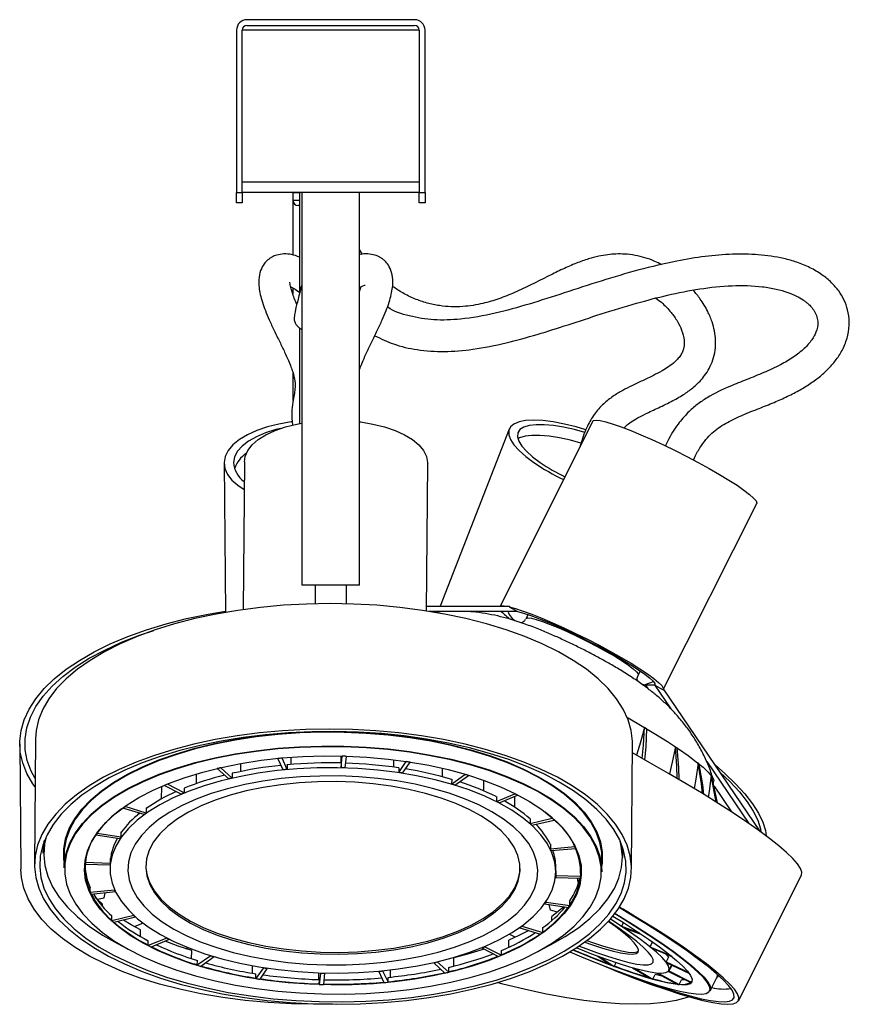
# Model space of a CAD drawing. Header units: millimetres. Extents: x 468 to 995, y 371 to 572.
# Tile 11 of 12: x 963 to 995, y 372 to 410. Entities that reach past the tile are written whole.
import ezdxf

# ---------------------------------------------------------------- set-up
doc = ezdxf.new("R2010")
doc.units = ezdxf.units.MM

msp = doc.modelspace()

# ---------------------------------------------------------------- linework, layer by layer
at = {"color": 7, "linetype": 'Continuous', "lineweight": 25}
for p, q in [((978.332, 410.017), (971.932, 410.017)), ((971.532, 409.617), (971.532, 403.417)), ((971.752, 403.417), (971.752, 409.617)), ((978.512, 409.617), (971.752, 409.617)), ((971.932, 409.797), (978.332, 409.797)), ((978.512, 409.617), (978.512, 403.417)), ((978.732, 403.417), (978.732, 409.617)), ((978.512, 403.817), (971.752, 403.817)), ((971.532, 403.417), (971.752, 403.417)), ((971.532, 403.017), (971.532, 403.417)), ((971.752, 403.417), (971.752, 403.017)), ((978.512, 403.417), (971.752, 403.417)), ((973.689, 403.417), (973.689, 403.397)), ((973.689, 403.397), (973.689, 403.117)), ((973.937, 403.417), (973.937, 399.549)), ((974.032, 403.417), (974.032, 388.417)), ((976.232, 388.417), (976.232, 403.417)), ((978.512, 403.417), (978.732, 403.417)), ((978.512, 403.017), (978.512, 403.417)), ((978.732, 403.417), (978.732, 403.017)), ((971.752, 403.017), (971.532, 403.017)), ((973.689, 403.117), (973.689, 401.029)), ((973.937, 402.917), (973.889, 402.917)), ((978.732, 403.017), (978.512, 403.017)), ((973.689, 401.044), (973.662, 401.038)), ((976.348, 401.054), (976.232, 401.243)), ((973.689, 399.768), (973.689, 399.514)), ((973.937, 398.244), (973.937, 394.593)), ((973.689, 396.518), (973.689, 395.465)), ((985.143, 394.676), (981.596, 387.617)), ((981.942, 394.373), (979.314, 387.617)), ((971.059, 393.074), (971.108, 387.378)), ((971.832, 393.131), (971.789, 387.485)), ((978.789, 387.432), (978.832, 393.078)), ((978.831, 393.104), (978.832, 393.078)), ((987.831, 384.434), (991.398, 391.533)), ((976.232, 388.417), (974.032, 388.417)), ((974.536, 388.417), (974.536, 387.706)), ((975.727, 387.705), (975.727, 388.417)), ((978.79, 387.617), (981.955, 387.617)), ((982.257, 387.417), (978.884, 387.417)), ((979.433, 387.417), (979.057, 387.378)), ((979.236, 387.417), (979.228, 387.396)), ((981.955, 387.617), (981.94, 387.587)), ((981.94, 387.587), (982.256, 387.417)), ((982.561, 387.104), (982.525, 387.05)), ((982.666, 387.296), (982.586, 387.137)), ((982.586, 387.137), (982.592, 387.145)), ((986.875, 384.982), (986.955, 385.141)), ((987.152, 384.594), (987.026, 384.627)), ((987.166, 384.622), (987.143, 384.606)), ((987.143, 384.606), (987.238, 384.467)), ((987.143, 384.606), (987.5, 384.606)), ((987.514, 384.616), (987.5, 384.606)), ((987.5, 384.606), (988.12, 383.693)), ((987.509, 384.594), (987.51, 384.597)), ((987.509, 384.594), (987.825, 384.424)), ((991.547, 378.995), (987.84, 384.453)), ((963.851, 382.543), (963.815, 377.751)), ((963.252, 382.357), (963.294, 377.565)), ((986.614, 377.578), (986.651, 382.37)), ((973.107, 381.792), (973.107, 381.802)), ((973.318, 381.365), (973.107, 381.792)), ((973.269, 381.808), (973.269, 381.817)), ((973.463, 381.378), (973.269, 381.808)), ((973.61, 381.845), (973.608, 381.57)), ((975.513, 381.894), (975.511, 381.627)), ((975.533, 381.447), (975.569, 381.884)), ((975.569, 381.884), (975.569, 381.893)), ((975.681, 381.443), (975.734, 381.879)), ((975.734, 381.879), (975.734, 381.888)), ((977.53, 381.752), (977.528, 381.469)), ((970.789, 381.41), (970.789, 381.42)), ((971.233, 381.02), (970.789, 381.41)), ((970.936, 381.444), (970.936, 381.454)), ((971.365, 381.051), (970.936, 381.444)), ((971.681, 381.605), (971.678, 381.297)), ((973.465, 381.563), (973.463, 381.378)), ((973.467, 381.558), (973.465, 381.563)), ((975.534, 381.631), (975.533, 381.447)), ((975.534, 381.626), (975.534, 381.631)), ((977.724, 381.441), (977.727, 381.446)), ((977.726, 381.262), (978.006, 381.678)), ((977.727, 381.446), (977.726, 381.262)), ((977.868, 381.24), (978.163, 381.654)), ((978.006, 381.678), (978.006, 381.688)), ((978.163, 381.654), (978.163, 381.664)), ((979.39, 381.427), (979.387, 381.102)), ((989.488, 381.679), (991.093, 379.316)), ((969.993, 381.208), (969.99, 380.836)), ((971.366, 381.236), (971.365, 381.051)), ((971.371, 381.231), (971.366, 381.236)), ((979.743, 381.002), (979.749, 381.007)), ((979.748, 380.822), (980.252, 381.189)), ((979.749, 381.007), (979.748, 380.822)), ((979.873, 380.784), (980.392, 381.147)), ((980.252, 381.189), (980.253, 381.2)), ((980.392, 381.147), (980.392, 381.158)), ((968.662, 380.727), (968.658, 380.248)), ((968.773, 380.762), (968.773, 380.775)), ((969.418, 380.438), (968.773, 380.762)), ((968.895, 380.813), (968.895, 380.825)), ((969.528, 380.483), (968.895, 380.813)), ((969.53, 380.668), (969.528, 380.483)), ((969.537, 380.664), (969.53, 380.668)), ((980.966, 380.968), (980.963, 380.566)), ((989.736, 380.789), (989.749, 380.934)), ((989.896, 380.103), (989.738, 380.881)), ((989.77, 380.738), (990.437, 379.756)), ((981.454, 380.338), (981.462, 380.342)), ((981.46, 380.157), (982.156, 380.451)), ((981.462, 380.342), (981.46, 380.157)), ((981.561, 380.106), (982.267, 380.394)), ((982.151, 380.346), (982.147, 379.941)), ((982.156, 380.451), (982.156, 380.464)), ((982.267, 380.394), (982.267, 380.407)), ((967.196, 379.894), (967.196, 379.911)), ((967.999, 379.657), (967.196, 379.894)), ((967.285, 379.958), (967.285, 379.975)), ((968.079, 379.714), (967.285, 379.958)), ((968.08, 379.898), (968.079, 379.714)), ((968.09, 379.895), (968.08, 379.898)), ((967.775, 379.723), (967.775, 379.656)), ((982.739, 379.495), (982.749, 379.498)), ((982.747, 379.313), (983.586, 379.512)), ((982.749, 379.498), (982.747, 379.313)), ((983.586, 379.512), (983.586, 379.53)), ((982.816, 379.252), (983.662, 379.444)), ((983.662, 379.444), (983.662, 379.462)), ((966.165, 378.864), (966.165, 378.882)), ((967.071, 378.73), (966.165, 378.864)), ((966.215, 378.937), (966.215, 378.954)), ((967.116, 378.795), (966.215, 378.937)), ((967.118, 378.98), (967.116, 378.795)), ((967.128, 378.978), (967.118, 378.98)), ((964.151, 378.533), (964.148, 378.185)), ((983.511, 378.53), (983.522, 378.531)), ((983.522, 378.531), (983.521, 378.347)), ((983.521, 378.347), (984.446, 378.438)), ((983.553, 378.28), (984.481, 378.364)), ((984.446, 378.438), (984.446, 378.456)), ((984.481, 378.364), (984.481, 378.382)), ((986.287, 378.017), (986.29, 378.365)), ((964.948, 378.144), (964.944, 377.618)), ((966.706, 377.974), (966.705, 377.789)), ((966.718, 377.974), (966.706, 377.974)), ((985.483, 377.462), (985.487, 377.988)), ((965.75, 377.743), (965.75, 377.761)), ((966.698, 377.721), (965.75, 377.743)), ((965.758, 377.819), (965.758, 377.837)), ((966.705, 377.789), (965.758, 377.819)), ((966.705, 377.772), (966.704, 377.587)), ((966.711, 377.905), (966.706, 377.905)), ((983.723, 377.458), (983.725, 377.642)), ((983.723, 377.44), (983.722, 377.256)), ((983.722, 377.256), (984.669, 377.226)), ((983.723, 377.44), (983.723, 377.44)), ((983.724, 377.509), (983.73, 377.509)), ((983.73, 377.509), (983.729, 377.324)), ((983.729, 377.324), (984.676, 377.302)), ((984.583, 377.076), (984.549, 377.23)), ((984.676, 377.302), (984.678, 377.487)), ((990.699, 372.546), (993.106, 377.338)), ((965.945, 376.681), (965.947, 376.866)), ((984.601, 377.073), (984.583, 377.076)), ((984.606, 377.09), (984.589, 377.075)), ((966.874, 376.766), (965.945, 376.681)), ((966.906, 376.699), (965.981, 376.607)), ((966.226, 376.418), (966.478, 376.476)), ((966.478, 376.476), (966.519, 376.66)), ((966.874, 376.791), (966.874, 376.766)), ((966.906, 376.722), (966.906, 376.699)), ((966.412, 376.15), (966.413, 376.237)), ((983.311, 376.267), (983.311, 376.25)), ((983.311, 376.25), (984.212, 376.109)), ((983.356, 376.333), (983.356, 376.315)), ((983.356, 376.315), (984.262, 376.181)), ((983.517, 376.01), (983.475, 376.224)), ((984.262, 376.181), (984.264, 376.366)), ((967.611, 375.794), (966.765, 375.601)), ((966.765, 375.601), (966.766, 375.786)), ((967.679, 375.732), (966.841, 375.533)), ((967.611, 375.805), (967.611, 375.794)), ((967.679, 375.743), (967.679, 375.732)), ((983.788, 375.93), (983.517, 376.01)), ((983.574, 375.605), (983.575, 375.768)), ((967.631, 375.375), (967.922, 375.493)), ((967.922, 375.493), (967.93, 375.537)), ((982.348, 375.341), (982.348, 375.331)), ((982.428, 375.399), (982.428, 375.389)), ((982.428, 375.389), (983.231, 375.151)), ((983.231, 375.151), (983.233, 375.336)), ((986.305, 375.528), (986.235, 375.389)), ((986.235, 375.389), (986.88, 375.151)), ((967.865, 374.998), (967.867, 375.247)), ((982.171, 374.968), (981.944, 375.082)), ((982.348, 375.331), (983.142, 375.088)), ((986.321, 375.331), (986.975, 375.088)), ((986.88, 375.151), (986.882, 375.154)), ((986.975, 375.088), (986.977, 375.091)), ((968.866, 374.939), (968.159, 374.652)), ((968.159, 374.652), (968.161, 374.836)), ((968.966, 374.888), (968.271, 374.595)), ((968.866, 374.947), (968.866, 374.939)), ((968.966, 374.896), (968.966, 374.888)), ((981.009, 374.615), (981.009, 374.608)), ((981.009, 374.608), (981.654, 374.283)), ((981.929, 374.588), (981.931, 374.863)), ((987.414, 374.791), (987.321, 374.608)), ((987.321, 374.608), (988.087, 374.283)), ((987.397, 374.803), (987.413, 374.79)), ((969.602, 374.531), (969.67, 374.579)), ((969.819, 374.151), (969.822, 374.462)), ((970.554, 374.261), (970.035, 373.898)), ((970.679, 374.223), (970.174, 373.856)), ((970.554, 374.267), (970.554, 374.261)), ((970.679, 374.229), (970.679, 374.223)), ((980.031, 374.238), (980.012, 374.254)), ((980.899, 374.569), (980.899, 374.562)), ((980.899, 374.562), (981.532, 374.232)), ((981.654, 374.283), (981.655, 374.468)), ((985.3, 374.263), (985.299, 374.261)), ((985.299, 374.261), (985.84, 373.898)), ((985.402, 374.225), (985.401, 374.223)), ((985.401, 374.223), (985.954, 373.856)), ((987.378, 374.562), (988.15, 374.232)), ((988.032, 374.21), (987.939, 374.025)), ((988.022, 374.214), (988.032, 374.21)), ((988.087, 374.283), (988.09, 374.287)), ((988.15, 374.232), (988.152, 374.237)), ((970.035, 373.898), (970.036, 374.082)), ((972.142, 373.596), (972.144, 373.881)), ((979.062, 374), (979.062, 373.994)), ((979.062, 373.994), (979.491, 373.601)), ((979.194, 374.031), (979.194, 374.025)), ((979.194, 374.025), (979.637, 373.636)), ((979.827, 373.866), (979.83, 374.188)), ((985.954, 373.856), (986.028, 374.004)), ((987.939, 374.025), (988.774, 373.636)), ((987.962, 373.994), (988.8, 373.601)), ((988.127, 373.852), (988.034, 373.667)), ((988.045, 373.702), (988.138, 373.886)), ((988.138, 373.865), (988.046, 373.681)), ((988.122, 373.854), (988.127, 373.852)), ((988.129, 373.87), (988.138, 373.865)), ((972.559, 373.805), (972.264, 373.391)), ((972.264, 373.391), (972.265, 373.576)), ((972.701, 373.783), (972.421, 373.367)), ((972.559, 373.811), (972.559, 373.805)), ((972.701, 373.789), (972.701, 373.783)), ((974.674, 373.351), (974.676, 373.61)), ((974.745, 373.602), (974.693, 373.166)), ((974.745, 373.608), (974.745, 373.602)), ((974.894, 373.598), (974.858, 373.161)), ((974.894, 373.604), (974.894, 373.598)), ((976.963, 373.672), (976.963, 373.667)), ((976.963, 373.667), (977.158, 373.238)), ((977.109, 373.686), (977.109, 373.681)), ((977.109, 373.681), (977.32, 373.253)), ((977.411, 373.447), (977.413, 373.719)), ((979.637, 373.636), (979.639, 373.82)), ((986.657, 373.807), (986.656, 373.805)), ((986.656, 373.805), (987.348, 373.391)), ((986.733, 373.786), (986.732, 373.783)), ((986.732, 373.783), (987.432, 373.367)), ((987.432, 373.367), (987.525, 373.552)), ((987.591, 373.607), (987.588, 373.602)), ((987.588, 373.602), (988.384, 373.166)), ((987.636, 373.603), (987.634, 373.598)), ((987.634, 373.598), (988.435, 373.161)), ((988.034, 373.667), (988.879, 373.238)), ((988.046, 373.681), (988.892, 373.253)), ((988.774, 373.636), (988.778, 373.644)), ((988.8, 373.601), (988.804, 373.611)), ((974.693, 373.166), (974.695, 373.351)), ((977.32, 373.253), (977.321, 373.438)), ((988.435, 373.161), (988.527, 373.346)), ((988.892, 373.253), (988.919, 373.307)), ((988.901, 373.271), (988.912, 373.288)), ((989.626, 372.929), (989.89, 373.454))]:
    msp.add_line(p, q, dxfattribs=at)
at = {"color": 8, "linetype": 'Continuous', "lineweight": 25}
for p, q in [((973.937, 403.397), (973.689, 403.397)), ((973.689, 403.117), (973.937, 403.117))]:
    msp.add_line(p, q, dxfattribs=at)
at = {"color": 7, "linetype": 'Continuous', "lineweight": 25, "flags": 128}
for points in [[(973.651, 394.657), (973.623, 394.653), (973.152, 394.572), (972.71, 394.462), (972.306, 394.324), (971.948, 394.161), (971.643, 393.977), (971.397, 393.775), (971.216, 393.559), (971.102, 393.334), (971.059, 393.104)], [(971.832, 393.131), (971.861, 393.334), (971.961, 393.559), (972.13, 393.775), (972.363, 393.977), (972.657, 394.161), (973.006, 394.324), (973.402, 394.462), (973.837, 394.572), (974.032, 394.61)], [(976.237, 394.658), (976.274, 394.653), (976.744, 394.572), (977.186, 394.462), (977.589, 394.324), (977.947, 394.161), (978.251, 393.977), (978.496, 393.775), (978.677, 393.559), (978.789, 393.334), (978.831, 393.104)], [(984.874, 394.354), (984.503, 394.462), (984.053, 394.572), (983.627, 394.653), (983.233, 394.702), (982.879, 394.718), (982.573, 394.702), (982.32, 394.653), (982.125, 394.572), (981.994, 394.462), (981.927, 394.324), (981.928, 394.161), (981.995, 393.977), (982.127, 393.775), (982.322, 393.559), (982.576, 393.334), (982.883, 393.104)], [(984.833, 394.248), (984.439, 394.358), (984.023, 394.452), (983.634, 394.516), (983.28, 394.548), (982.969, 394.548), (982.707, 394.516), (982.502, 394.452), (982.357, 394.358), (982.275, 394.236), (982.259, 394.089), (982.309, 393.92), (982.423, 393.733), (982.6, 393.531), (982.834, 393.32), (983.122, 393.104)], [(985.143, 394.676), (985.171, 394.702), (985.268, 394.718), (985.425, 394.702), (985.641, 394.653), (985.91, 394.572), (986.227, 394.462), (986.585, 394.324), (986.978, 394.161), (987.397, 393.977), (987.834, 393.775), (988.28, 393.559), (988.726, 393.334), (989.163, 393.104)], [(973.227, 394.406), (973.029, 394.358), (972.638, 394.236), (972.289, 394.089), (971.991, 393.92), (971.75, 393.733), (971.572, 393.531), (971.461, 393.32), (971.419, 393.104)], [(984.681, 393.838), (984.28, 393.95), (983.865, 394.044), (983.475, 394.108), (983.121, 394.14), (982.81, 394.14), (982.549, 394.108), (982.343, 394.044), (982.275, 394.009)], [(971.059, 393.104), (971.087, 392.875), (971.186, 392.65), (971.354, 392.434), (971.586, 392.232), (971.824, 392.078)], [(989.163, 393.104), (989.581, 392.875), (989.973, 392.65), (990.33, 392.434), (990.645, 392.232), (990.911, 392.048), (991.124, 391.885), (991.279, 391.747), (991.373, 391.636), (991.404, 391.556), (991.398, 391.533)], [(963.837, 380.719), (963.759, 380.832), (963.528, 381.229), (963.367, 381.634), (963.275, 382.044), (963.253, 382.456), (963.302, 382.869), (963.42, 383.279), (963.608, 383.683), (963.864, 384.081), (964.186, 384.468), (964.573, 384.843), (965.022, 385.203), (965.53, 385.546), (966.095, 385.87), (966.712, 386.173), (967.378, 386.453), (968.089, 386.709), (968.841, 386.938), (969.628, 387.14), (970.447, 387.313), (971.108, 387.428)], [(986.651, 382.37), (986.65, 382.456), (986.603, 382.869), (986.486, 383.279), (986.3, 383.683), (986.046, 384.081), (985.725, 384.468), (985.34, 384.843), (984.893, 385.203), (984.386, 385.546), (983.822, 385.87), (983.206, 386.173), (982.541, 386.453), (981.831, 386.709), (981.081, 386.938), (980.294, 387.14), (979.476, 387.313), (978.633, 387.456), (977.768, 387.568), (976.888, 387.648), (975.998, 387.697), (975.103, 387.713), (974.209, 387.697), (973.322, 387.648), (972.446, 387.568), (971.588, 387.456), (970.752, 387.313), (969.944, 387.14), (969.169, 386.938), (968.431, 386.709), (967.735, 386.453), (967.086, 386.173), (966.487, 385.87), (965.942, 385.546), (965.454, 385.203), (965.027, 384.843), (964.663, 384.468), (964.364, 384.081), (964.133, 383.683), (963.969, 383.279), (963.876, 382.869), (963.851, 382.543)], [(981.94, 387.587), (982.18, 387.524), (982.473, 387.43), (982.812, 387.306), (983.19, 387.155), (983.6, 386.981), (984.033, 386.786), (984.479, 386.575), (984.93, 386.352), (985.377, 386.122), (985.809, 385.889), (986.219, 385.659), (986.597, 385.437), (986.936, 385.226), (987.229, 385.031), (987.469, 384.856), (987.652, 384.705), (987.773, 384.581), (987.831, 384.487), (987.825, 384.424)], [(982.256, 387.417), (982.489, 387.353), (982.771, 387.259), (983.097, 387.137), (983.458, 386.99), (983.848, 386.821), (984.256, 386.634), (984.674, 386.432), (985.093, 386.221), (985.504, 386.006), (985.896, 385.79), (986.262, 385.579), (986.593, 385.378), (986.882, 385.19), (987.122, 385.021), (987.309, 384.874), (987.437, 384.752), (987.504, 384.658), (987.509, 384.594)], [(963.84, 381.035), (963.694, 381.313), (963.543, 381.721), (963.465, 382.133), (963.458, 382.548), (963.523, 382.962), (963.66, 383.373), (963.869, 383.777), (964.146, 384.174), (964.491, 384.559), (964.902, 384.931), (965.376, 385.286), (965.909, 385.624), (966.499, 385.941), (967.142, 386.235), (967.832, 386.506), (968.372, 386.689)], [(986.452, 383.367), (986.486, 383.347), (987.026, 383.034), (987.53, 382.731), (987.993, 382.44), (988.411, 382.165), (988.778, 381.909), (989.091, 381.675), (989.347, 381.465), (989.542, 381.281), (989.675, 381.125), (989.745, 381), (989.755, 380.93)], [(963.816, 377.665), (963.862, 377.252), (963.979, 376.842), (964.165, 376.437), (964.419, 376.04), (964.74, 375.653), (965.125, 375.278), (965.573, 374.918), (966.08, 374.575), (966.643, 374.251), (967.259, 373.948), (967.924, 373.667), (968.634, 373.412), (969.385, 373.183), (970.171, 372.981), (970.989, 372.808), (971.833, 372.665), (972.697, 372.553), (973.577, 372.473), (974.468, 372.424), (975.362, 372.408), (976.256, 372.424), (977.144, 372.473), (978.019, 372.553), (978.878, 372.665), (979.713, 372.808), (980.521, 372.981), (981.297, 373.183), (982.034, 373.412), (982.73, 373.667), (983.379, 373.948), (983.978, 374.251), (984.523, 374.575), (985.011, 374.918), (985.438, 375.278), (985.802, 375.653), (986.101, 376.04), (986.333, 376.437), (986.496, 376.842), (986.59, 377.252), (986.613, 377.665), (986.566, 378.077), (986.45, 378.487), (986.264, 378.892), (986.01, 379.289), (985.689, 379.676), (985.304, 380.051), (984.856, 380.411), (984.349, 380.754), (983.786, 381.079), (983.17, 381.382), (982.505, 381.662), (981.795, 381.917), (981.044, 382.147), (980.258, 382.348), (979.44, 382.521), (978.596, 382.664), (977.732, 382.776), (976.851, 382.857), (975.961, 382.905), (975.066, 382.921), (974.173, 382.905), (973.285, 382.857), (972.41, 382.776), (971.551, 382.664), (970.716, 382.521), (969.908, 382.348), (969.132, 382.147), (968.395, 381.917), (967.699, 381.662), (967.05, 381.382), (966.451, 381.079), (965.906, 380.754), (965.418, 380.411), (964.991, 380.051), (964.627, 379.676), (964.328, 379.289), (964.096, 378.892), (963.933, 378.487), (963.839, 378.077), (963.816, 377.665)], [(987.111, 382.984), (986.954, 382.418), (986.803, 381.923)], [(987.029, 381.797), (987.076, 382.301), (987.111, 382.984)], [(987.127, 381.742), (987.17, 382.245), (987.198, 382.932)], [(964.016, 377.665), (964.063, 377.254), (964.18, 376.847), (964.367, 376.444), (964.623, 376.049), (964.946, 375.665), (965.334, 375.293), (965.784, 374.936), (966.293, 374.596), (966.86, 374.276), (967.479, 373.977), (968.147, 373.701), (968.859, 373.451), (969.612, 373.227), (970.4, 373.031), (971.219, 372.864), (972.063, 372.728), (972.927, 372.623), (973.805, 372.55), (974.692, 372.509), (975.583, 372.501), (976.471, 372.526), (977.351, 372.583), (978.218, 372.672), (979.065, 372.792), (979.889, 372.944), (980.683, 373.125), (981.442, 373.335), (982.162, 373.573), (982.838, 373.836), (983.466, 374.123), (984.041, 374.433), (984.561, 374.763), (985.022, 375.112), (985.42, 375.477), (985.755, 375.855), (986.022, 376.246), (986.221, 376.645), (986.351, 377.05), (986.41, 377.459), (986.399, 377.87), (986.316, 378.279), (986.164, 378.685), (985.942, 379.084), (985.653, 379.474), (985.297, 379.852), (984.878, 380.217), (984.398, 380.566), (983.859, 380.896), (983.266, 381.206), (982.622, 381.493), (981.931, 381.757), (981.198, 381.994), (980.427, 382.204), (979.623, 382.385), (978.791, 382.537), (977.936, 382.657), (977.065, 382.747), (976.181, 382.804), (975.292, 382.828), (974.402, 382.82), (973.517, 382.779), (972.643, 382.706), (971.785, 382.601), (970.948, 382.465), (970.139, 382.298), (969.362, 382.103), (968.622, 381.879), (967.923, 381.628), (967.271, 381.353), (966.669, 381.054), (966.121, 380.733), (965.63, 380.394), (965.2, 380.037), (964.833, 379.665), (964.532, 379.28), (964.299, 378.885), (964.134, 378.483), (964.04, 378.075), (964.016, 377.665)], [(964.946, 377.866), (964.937, 377.948), (964.937, 378.34), (965.007, 378.731), (965.147, 379.117), (965.355, 379.496), (965.631, 379.865), (965.973, 380.222), (966.377, 380.564), (966.842, 380.89), (967.365, 381.196), (967.941, 381.481), (968.566, 381.743), (969.237, 381.98), (969.949, 382.19), (970.697, 382.373), (971.476, 382.525), (972.28, 382.648), (973.104, 382.739), (973.943, 382.799), (974.791, 382.826), (975.641, 382.821), (976.489, 382.784), (977.328, 382.714), (978.152, 382.613), (978.957, 382.481), (979.735, 382.319), (980.483, 382.128), (981.196, 381.909), (981.867, 381.664), (982.493, 381.395), (983.069, 381.103), (983.591, 380.791), (984.056, 380.46), (984.461, 380.112), (984.803, 379.751), (985.079, 379.379), (985.288, 378.997), (985.428, 378.61), (985.499, 378.219), (985.499, 377.827), (985.485, 377.71)], [(985.487, 377.988), (985.478, 378.201), (985.408, 378.591), (985.268, 378.978), (985.06, 379.359), (984.784, 379.73), (984.443, 380.091), (984.039, 380.437), (983.575, 380.768), (983.053, 381.08), (982.478, 381.371), (981.854, 381.64), (981.184, 381.884), (980.473, 382.102), (979.727, 382.293), (978.949, 382.455), (978.146, 382.587), (977.323, 382.688), (976.486, 382.757), (975.64, 382.794), (974.792, 382.799), (973.946, 382.772), (973.108, 382.713), (972.286, 382.621), (971.483, 382.499), (970.706, 382.346), (969.959, 382.165), (969.249, 381.955), (968.579, 381.718), (967.955, 381.457), (967.38, 381.172), (966.859, 380.867), (966.394, 380.542), (965.991, 380.2), (965.65, 379.844), (965.374, 379.475), (965.166, 379.097), (965.026, 378.712), (964.956, 378.322), (964.948, 378.144)], [(964.944, 377.618), (964.952, 377.797), (965.022, 378.186), (965.162, 378.572), (965.37, 378.95), (965.646, 379.318), (965.987, 379.675), (966.39, 380.016), (966.855, 380.341), (967.376, 380.647), (967.951, 380.932), (968.575, 381.193), (969.245, 381.429), (969.955, 381.639), (970.702, 381.821), (971.479, 381.974), (972.282, 382.096), (973.104, 382.187)], [(973.108, 382.16), (972.287, 382.069), (971.486, 381.947), (970.71, 381.795), (969.965, 381.614), (969.256, 381.404), (968.588, 381.168), (967.965, 380.907), (967.391, 380.623), (966.871, 380.318), (966.407, 379.994), (966.004, 379.653), (965.664, 379.297), (965.389, 378.929), (965.181, 378.552), (965.042, 378.167), (964.972, 377.779), (964.972, 377.388), (965.043, 376.998), (965.182, 376.612), (965.39, 376.232), (965.665, 375.861), (966.006, 375.501), (966.409, 375.156), (966.873, 374.826), (967.393, 374.515), (967.967, 374.224), (968.59, 373.956), (969.259, 373.712), (969.968, 373.494), (970.713, 373.303), (971.489, 373.142), (972.29, 373.01), (973.111, 372.91), (973.947, 372.84), (974.791, 372.803), (975.638, 372.798), (976.483, 372.825), (977.318, 372.885), (978.139, 372.976), (978.941, 373.098), (979.716, 373.25), (980.461, 373.432), (981.171, 373.641), (981.839, 373.877), (982.462, 374.138), (983.036, 374.422), (983.556, 374.727), (984.019, 375.051), (984.422, 375.392), (984.763, 375.748), (985.037, 376.116), (985.245, 376.493), (985.385, 376.878), (985.454, 377.267), (985.454, 377.657), (985.384, 378.047), (985.245, 378.433), (985.037, 378.813), (984.761, 379.184), (984.421, 379.544), (984.018, 379.89), (983.554, 380.219), (983.034, 380.531), (982.46, 380.822), (981.837, 381.09), (981.168, 381.334), (980.459, 381.551), (979.714, 381.742), (978.938, 381.903), (978.137, 382.035), (977.315, 382.136), (976.48, 382.205), (975.635, 382.242), (974.788, 382.247), (973.944, 382.22), (973.108, 382.16)], [(973.104, 382.187), (973.942, 382.247), (974.788, 382.274), (975.636, 382.269), (976.482, 382.232), (977.32, 382.162), (978.142, 382.061), (978.945, 381.93), (979.723, 381.768), (980.469, 381.577), (981.18, 381.359), (981.85, 381.114), (982.474, 380.846), (983.049, 380.554), (983.571, 380.242), (984.035, 379.912), (984.439, 379.565), (984.78, 379.205), (985.056, 378.833), (985.264, 378.453), (985.404, 378.066), (985.474, 377.675), (985.483, 377.462)], [(988.293, 382.244), (988.174, 381.655), (988.069, 381.205)], [(988.365, 381.033), (988.35, 381.504), (988.293, 382.244)], [(988.441, 380.988), (988.424, 381.455), (988.361, 382.198)], [(973.265, 381.817), (974.07, 381.873), (974.884, 381.898), (975.701, 381.889), (976.514, 381.849), (977.317, 381.777), (978.105, 381.673), (978.871, 381.538), (979.61, 381.374), (980.317, 381.181), (980.986, 380.961), (981.612, 380.716), (982.191, 380.447), (982.718, 380.156), (983.189, 379.846), (983.602, 379.518), (983.952, 379.176), (984.238, 378.822), (984.457, 378.458), (984.607, 378.087), (984.688, 377.712), (984.699, 377.335), (984.639, 376.96), (984.51, 376.589), (984.312, 376.225), (984.047, 375.871), (983.716, 375.528), (983.322, 375.201), (982.868, 374.891), (982.358, 374.6), (981.794, 374.331), (981.182, 374.085), (980.526, 373.865), (979.83, 373.672), (979.1, 373.508), (978.342, 373.373), (977.56, 373.269), (976.761, 373.196), (975.95, 373.156), (975.134, 373.148), (974.319, 373.172), (973.51, 373.228), (972.714, 373.317), (971.936, 373.436), (971.182, 373.586), (970.459, 373.764), (969.77, 373.971), (969.122, 374.204), (968.519, 374.461), (967.966, 374.741), (967.466, 375.042), (967.024, 375.361), (966.642, 375.696), (966.323, 376.045), (966.071, 376.404), (965.886, 376.772), (965.77, 377.146), (965.724, 377.522), (965.749, 377.898), (965.843, 378.271), (966.007, 378.639), (966.239, 378.999), (966.537, 379.347), (966.9, 379.683), (967.324, 380.002), (967.807, 380.303), (968.344, 380.583), (968.933, 380.84), (969.568, 381.073), (970.244, 381.28), (970.958, 381.459), (971.702, 381.609), (972.473, 381.728), (973.265, 381.817)], [(993.106, 377.338), (993.11, 377.345), (993.121, 377.457), (993.069, 377.6), (992.955, 377.773), (992.778, 377.974), (992.541, 378.204), (992.245, 378.459), (991.891, 378.739), (991.482, 379.042), (991.02, 379.367), (990.508, 379.71), (989.949, 380.07), (989.347, 380.445), (988.706, 380.832), (988.028, 381.229), (987.319, 381.634), (986.648, 382.008)], [(976.961, 373.672), (977.711, 373.757), (978.44, 373.873), (979.143, 374.019), (979.813, 374.194), (980.445, 374.397), (981.034, 374.625), (981.574, 374.878), (982.062, 375.153), (982.493, 375.447), (982.864, 375.758), (983.171, 376.084), (983.412, 376.422), (983.585, 376.769), (983.689, 377.123), (983.723, 377.479), (983.686, 377.836), (983.579, 378.191), (983.403, 378.54), (983.159, 378.88), (982.849, 379.209), (982.476, 379.524), (982.042, 379.823), (981.552, 380.103), (981.01, 380.361), (980.419, 380.595), (979.785, 380.805), (979.114, 380.987), (978.41, 381.14), (977.679, 381.263), (976.929, 381.356), (976.163, 381.416), (975.391, 381.444), (974.616, 381.44), (973.847, 381.404), (973.089, 381.335), (972.348, 381.234), (971.631, 381.103), (970.944, 380.942), (970.292, 380.753), (969.681, 380.537), (969.116, 380.296), (968.602, 380.032), (968.142, 379.748), (967.741, 379.445), (967.401, 379.126), (967.127, 378.793), (966.919, 378.45), (966.781, 378.1), (966.712, 377.744), (966.713, 377.387), (966.785, 377.031), (966.927, 376.679), (967.137, 376.334), (967.415, 375.999), (967.757, 375.677), (968.16, 375.369), (968.623, 375.08), (969.14, 374.811), (969.707, 374.564), (970.319, 374.342), (970.973, 374.146), (971.661, 373.978), (972.379, 373.84), (973.121, 373.732), (973.879, 373.655), (974.649, 373.611), (975.424, 373.599), (976.196, 373.619), (976.961, 373.672)], [(989.16, 381.621), (989.069, 381.011), (989.004, 380.653)], [(989.328, 380.457), (989.285, 380.832), (989.16, 381.621)], [(989.377, 380.427), (989.334, 380.793), (989.205, 381.584)], [(989.81, 381.553), (990.18, 381.229), (990.591, 380.832), (990.944, 380.445), (991.235, 380.07), (991.464, 379.71), (991.628, 379.367), (991.728, 379.042), (991.757, 378.84)], [(967.55, 376.827), (967.738, 376.493), (967.993, 376.169), (968.314, 375.857), (968.697, 375.56), (969.139, 375.281), (969.636, 375.022), (970.184, 374.786), (970.777, 374.574), (971.41, 374.39), (972.078, 374.233), (972.774, 374.107), (973.493, 374.011), (974.227, 373.947), (974.969, 373.916), (975.714, 373.917), (976.455, 373.951), (977.184, 374.017), (977.896, 374.115), (978.583, 374.244), (979.239, 374.402), (979.859, 374.589), (980.437, 374.802), (980.968, 375.04), (981.447, 375.301), (981.869, 375.581), (982.231, 375.879), (982.529, 376.192), (982.761, 376.517), (982.925, 376.852), (983.019, 377.192), (983.042, 377.535), (982.994, 377.878), (982.876, 378.218), (982.689, 378.552), (982.434, 378.876), (982.113, 379.188), (981.73, 379.485), (981.288, 379.764), (980.791, 380.023), (980.243, 380.259), (979.65, 380.471), (979.016, 380.656), (978.349, 380.812), (977.652, 380.939), (976.934, 381.034), (976.2, 381.098), (975.457, 381.13), (974.712, 381.128), (973.972, 381.095), (973.243, 381.028), (972.531, 380.93), (971.844, 380.802), (971.188, 380.643), (970.567, 380.456), (969.989, 380.243), (969.459, 380.005), (968.98, 379.745), (968.558, 379.464), (968.196, 379.166), (967.898, 378.853), (967.665, 378.528), (967.502, 378.194), (967.408, 377.853), (967.385, 377.51), (967.432, 377.167), (967.55, 376.827)], [(989.653, 381.156), (989.578, 380.531), (989.546, 380.322)], [(989.848, 380.134), (989.817, 380.331), (989.653, 381.156)], [(989.866, 380.122), (989.837, 380.304), (989.671, 381.131)], [(990.007, 381.262), (990.373, 380.913), (990.734, 380.522), (991.033, 380.144), (991.268, 379.781), (991.437, 379.436), (991.539, 379.109), (991.561, 378.985)], [(968.217, 376.983), (968.398, 376.664), (968.646, 376.355), (968.96, 376.058), (969.336, 375.777), (969.771, 375.513), (970.26, 375.271), (970.798, 375.052), (971.379, 374.859), (971.999, 374.693), (972.651, 374.556), (973.328, 374.45), (974.024, 374.375), (974.732, 374.332), (975.445, 374.322), (976.155, 374.345), (976.856, 374.4), (977.541, 374.487), (978.203, 374.606), (978.835, 374.754), (979.43, 374.931), (979.984, 375.134), (980.491, 375.362), (980.945, 375.613), (981.342, 375.884), (981.679, 376.171), (981.951, 376.473), (982.156, 376.787), (982.292, 377.109), (982.357, 377.436), (982.352, 377.764), (982.276, 378.092), (982.13, 378.414), (981.915, 378.729), (981.633, 379.032), (981.287, 379.322), (980.882, 379.594), (980.419, 379.847), (979.905, 380.078), (979.345, 380.285), (978.743, 380.464), (978.107, 380.616), (977.441, 380.738), (976.754, 380.829), (976.051, 380.887), (975.34, 380.914), (974.627, 380.908), (973.921, 380.868), (973.227, 380.797), (972.553, 380.694), (971.905, 380.561), (971.291, 380.398), (970.715, 380.208), (970.184, 379.992), (969.703, 379.752), (969.277, 379.491), (968.91, 379.211), (968.605, 378.916), (968.367, 378.608), (968.196, 378.29), (968.095, 377.965), (968.064, 377.637), (968.105, 377.309), (968.217, 376.983)], [(983.586, 379.53), (983.584, 379.532), (983.321, 379.748)], [(964.26, 378.804), (964.199, 378.532), (964.168, 378.122), (964.209, 377.712), (964.321, 377.304), (964.504, 376.901), (964.756, 376.506), (965.076, 376.122), (965.462, 375.75), (965.911, 375.393), (966.42, 375.053), (966.987, 374.733), (967.182, 374.635)], [(964.148, 378.185), (964.179, 378.55), (964.202, 378.672)], [(983.2, 374.513), (983.528, 374.676), (984.087, 374.992), (984.589, 375.328), (985.03, 375.682), (985.407, 376.051), (985.718, 376.434), (985.961, 376.827), (986.134, 377.228), (986.236, 377.635), (986.267, 378.045), (986.227, 378.455), (986.185, 378.638)], [(968.217, 377.054), (968.398, 376.735), (968.647, 376.426), (968.961, 376.129), (969.337, 375.848), (969.772, 375.584), (970.26, 375.342), (970.798, 375.123), (971.38, 374.93), (972, 374.764), (972.652, 374.627), (973.329, 374.521), (974.025, 374.446), (974.733, 374.403), (975.446, 374.393), (976.156, 374.416), (976.857, 374.471), (977.542, 374.558), (978.203, 374.677), (978.835, 374.825), (979.431, 375.002), (979.985, 375.205), (980.492, 375.433), (980.946, 375.684), (981.343, 375.955), (981.679, 376.242), (981.951, 376.544), (982.156, 376.858), (982.292, 377.18), (982.358, 377.507), (982.364, 377.6)], [(974.943, 372.412), (974.523, 372.408), (973.63, 372.424), (972.742, 372.473), (971.867, 372.553), (971.009, 372.665), (970.174, 372.808), (969.367, 372.981), (968.593, 373.183), (967.856, 373.412), (967.161, 373.667), (966.513, 373.948), (965.916, 374.251), (965.372, 374.575), (964.886, 374.918), (964.46, 375.278), (964.098, 375.653), (963.8, 376.04), (963.57, 376.437), (963.409, 376.842), (963.317, 377.252), (963.294, 377.565)], [(984.682, 377.552), (984.68, 377.52), (984.678, 377.487)], [(966.413, 376.237), (966.203, 376.442), (966.15, 376.498)], [(984.031, 376.137), (983.809, 375.947), (983.575, 375.768)], [(985.073, 374.074), (985.375, 373.948), (986.064, 373.667), (986.719, 373.412), (987.335, 373.183), (987.909, 372.981), (988.438, 372.808), (988.918, 372.665), (989.346, 372.553), (989.719, 372.473), (990.036, 372.424), (990.294, 372.408), (990.492, 372.424), (990.628, 372.473), (990.702, 372.553), (990.713, 372.665), (990.661, 372.808), (990.547, 372.981), (990.37, 373.183), (990.133, 373.412), (989.837, 373.667), (989.483, 373.948), (989.074, 374.251), (988.612, 374.575), (988.1, 374.918), (987.541, 375.278), (986.939, 375.653), (986.298, 376.04), (986.156, 376.124)], [(986.887, 373.382), (987.311, 373.227), (987.875, 373.031), (988.392, 372.864), (988.86, 372.728), (989.274, 372.623), (989.634, 372.55), (989.935, 372.509), (990.177, 372.501), (990.358, 372.526), (990.477, 372.583), (990.533, 372.672), (990.525, 372.792), (990.454, 372.944), (990.32, 373.125), (990.125, 373.335), (989.868, 373.573), (989.552, 373.836), (989.179, 374.123), (988.752, 374.433), (988.272, 374.763), (987.743, 375.112), (987.169, 375.477), (986.552, 375.855), (986.141, 376.101)], [(984.262, 374.413), (984.709, 374.224), (985.365, 373.956), (985.988, 373.712), (986.572, 373.494), (987.115, 373.303), (987.612, 373.142), (988.06, 373.01), (988.456, 372.91), (988.798, 372.84), (989.082, 372.803), (989.307, 372.798), (989.472, 372.825), (989.574, 372.885), (989.615, 372.976), (989.593, 373.098), (989.508, 373.25), (989.362, 373.432), (989.154, 373.641), (988.887, 373.877), (988.562, 374.138), (988.182, 374.422), (987.749, 374.727), (987.266, 375.051), (986.736, 375.392), (986.164, 375.748), (985.974, 375.864)], [(985.906, 375.777), (986.304, 375.528), (986.811, 375.201), (987.271, 374.891), (987.679, 374.6), (988.035, 374.331), (988.334, 374.085), (988.575, 373.865), (988.755, 373.672), (988.874, 373.508), (988.93, 373.373), (988.924, 373.269), (988.855, 373.196), (988.723, 373.156), (988.53, 373.148), (988.278, 373.172), (987.967, 373.228), (987.601, 373.317), (987.181, 373.436), (986.712, 373.586), (986.196, 373.764), (985.638, 373.971), (985.041, 374.204), (984.41, 374.461), (984.37, 374.478)], [(985.988, 375.882), (986.184, 375.762), (986.758, 375.406), (987.288, 375.064), (987.772, 374.739), (988.206, 374.434), (988.587, 374.149), (988.912, 373.888), (989.18, 373.651), (989.388, 373.441), (989.535, 373.26), (989.62, 373.107), (989.642, 372.985), (989.626, 372.929)], [(967.867, 375.247), (967.506, 375.446), (967.218, 375.623)], [(984.616, 374.635), (984.775, 374.574), (985.279, 374.39), (985.739, 374.233), (986.152, 374.107), (986.512, 374.011), (986.817, 373.947), (987.065, 373.916), (987.253, 373.917), (987.379, 373.951), (987.442, 374.017), (987.441, 374.115), (987.378, 374.244), (987.251, 374.402), (987.063, 374.589), (986.815, 374.802), (986.509, 375.04), (986.148, 375.301), (985.737, 375.58)], [(984.831, 374.785), (985.093, 374.693), (985.512, 374.556), (985.882, 374.45), (986.198, 374.375), (986.458, 374.332), (986.658, 374.322), (986.797, 374.345), (986.873, 374.4), (986.886, 374.487), (986.835, 374.606), (986.721, 374.754), (986.546, 374.931), (986.31, 375.134), (986.016, 375.362), (985.728, 375.57)], [(988.024, 373.672), (988.058, 373.757), (988.029, 373.873), (987.937, 374.019), (987.783, 374.194), (987.569, 374.397), (987.295, 374.625), (986.964, 374.878), (986.579, 375.153), (986.144, 375.447), (985.811, 375.663)], [(982.696, 375.224), (982.307, 375.03), (981.931, 374.863)], [(969.822, 374.462), (969.307, 374.631), (968.804, 374.82)], [(984.908, 374.841), (985.128, 374.764), (985.548, 374.627), (985.918, 374.521), (986.234, 374.446), (986.494, 374.403), (986.694, 374.393), (986.833, 374.416), (986.889, 374.447)], [(970.747, 374.209), (970.728, 374.214), (970.679, 374.226)], [(980.991, 374.514), (980.348, 374.321), (979.83, 374.188)], [(984.512, 374.568), (984.522, 374.564), (985.09, 374.342), (985.619, 374.146), (986.106, 373.978), (986.545, 373.84), (986.934, 373.732), (987.27, 373.655), (987.548, 373.611), (987.768, 373.599), (987.927, 373.619), (988.024, 373.672)], [(987.923, 374.329), (987.961, 374.287), (988.029, 374.205)], [(988.146, 373.908), (988.142, 373.895), (988.138, 373.886)], [(987.826, 373.472), (987.678, 373.51), (987.525, 373.552)], [(989.932, 373.516), (989.892, 373.427), (989.866, 373.405)], [(989.89, 373.454), (989.906, 373.51), (989.906, 373.539)], [(988.817, 372.694), (988.736, 372.665), (988.326, 372.553), (987.86, 372.473), (987.34, 372.424), (986.77, 372.408), (986.154, 372.424), (985.495, 372.473), (984.796, 372.553), (984.064, 372.665), (983.301, 372.808), (982.513, 372.981), (981.705, 373.183), (981.492, 373.24)], [(988.677, 373.341), (988.606, 373.341), (988.527, 373.346)], [(975.197, 372.409), (975.032, 372.408), (974.778, 372.409)]]:
    msp.add_lwpolyline(points, dxfattribs=at)
at = {"color": 8, "linetype": 'Continuous', "lineweight": 25, "flags": 128}
msp.add_lwpolyline([(982.592, 387.145), (982.66, 387.166), (982.791, 387.153), (982.98, 387.106), (983.223, 387.028), (983.512, 386.921), (983.837, 386.787), (984.19, 386.631), (984.56, 386.458), (984.934, 386.272), (985.302, 386.081), (985.653, 385.888), (985.976, 385.701), (986.261, 385.525), (986.5, 385.364), (986.684, 385.225), (986.81, 385.112), (986.872, 385.027), (986.875, 384.982)], dxfattribs=at)
at = {"color": 7, "linetype": 'Continuous', "lineweight": 25}
for centre, radius, start, end in [((971.932, 409.617), 0.4, 90, 180), ((978.332, 409.617), 0.4, 0, 90), ((971.932, 409.617), 0.18, 90, 180), ((978.332, 409.617), 0.18, 0, 90), ((973.709, 403.397), 0.02, 90, 180), ((973.889, 403.117), 0.2, 180, 270), ((972.528, 392.493), 1.141, 123.2208, 160.5272), ((972.372, 393.155), 0.954, 183.047, 235.121), ((987.65, 400.099), 8.465, 235.727, 244.6429), ((987.375, 399.345), 7.552, 235.7238, 244.0964), ((983.488, 389.183), 2.553, 223.7877, 234.1847), ((981.706, 387.13), 0.49, 83.7976, 96.2024), ((982.498, 387.602), 0.627, 197.1016, 243.5853), ((968.671, 351.959), 36.091, 59.1131, 59.2741), ((977.629, 366.211), 19.256, 56.1268, 56.3715), ((975.022, 362.483), 19.404, 95.1858, 95.6647), ((975.091, 361.394), 20.495, 88.2041, 88.6658), ((974.39, 366.258), 15.574, 102.8121, 103.3666), ((974.855, 365.747), 15.871, 95.8624, 102.6807), ((975.042, 363.989), 17.46, 95.1858, 95.6647), ((975.104, 363.386), 18.245, 88.6483, 95.1469), ((975.104, 363.01), 18.442, 88.2041, 88.6658), ((975.138, 363.85), 17.78, 81.6261, 88.1793), ((975.636, 366.961), 14.629, 73.6727, 80.7719), ((975.308, 363.48), 18.397, 81.0706, 81.5668), ((984.973, 376.389), 6.701, 50.836, 51.3306), ((973.842, 369.953), 11.544, 103.8751, 111.8959), ((974.472, 367.386), 14.014, 102.8121, 103.3666), ((975.298, 364.887), 16.554, 81.0706, 81.5668), ((976.291, 367.795), 13.968, 72.928, 73.5243), ((988.86, 380.536), 1.006, 36.2738, 38.0243), ((972.858, 371.075), 10.514, 112.1445, 112.8651), ((976.183, 368.77), 12.568, 72.928, 73.5243), ((976.99, 371.338), 10.047, 63.6507, 72.232), ((972.047, 374.153), 6.974, 113.8264, 124.6674), ((973.094, 371.721), 9.46, 112.1445, 112.8651), ((978.156, 372.498), 8.901, 62.4937, 63.2988), ((969.593, 376.469), 4.194, 125.7427, 143.6624), ((970.713, 375.059), 5.979, 124.9877, 126.0373), ((977.861, 373.002), 8.01, 62.4937, 63.2988), ((978.987, 375.144), 5.746, 49.0996, 61.2775), ((970.06, 376.837), 3.63, 127.8131, 144.1659), ((971.164, 375.306), 5.381, 124.9877, 126.0373), ((980.398, 375.883), 4.831, 47.4909, 48.7009), ((979.878, 376.047), 4.347, 47.4909, 48.7009), ((980.887, 377.196), 2.944, 26.4558, 45.1909), ((981.979, 377.354), 2.698, 359.2845, 51.3948), ((967.92, 377.603), 2.172, 143.9311, 204.6009), ((968.736, 377.136), 3.098, 144.4683, 146.0953), ((968.705, 377.733), 2, 149.6554, 178.8906), ((969.385, 377.175), 2.788, 144.4683, 146.0953), ((981.452, 377.326), 2.307, 24.4167, 26.2626), ((982.147, 377.304), 2.564, 24.4167, 26.2626), ((983.895, 378.033), 2.392, 359.6115, 11.3494), ((981.825, 377.649), 1.899, 359.8084, 19.5728), ((967.953, 377.79), 2.208, 182.4518, 204.7409), ((967.777, 377.578), 2.034, 173.1888, 175.3431), ((968.522, 377.572), 1.83, 173.1888, 175.3431), ((969.677, 377.739), 1.613, 181.086, 205.1168), ((981.905, 377.473), 1.83, 353.1888, 355.3431), ((981.906, 377.657), 1.83, 353.1888, 355.3431), ((982.223, 377.77), 2.477, 325.3187, 347.347), ((982.267, 377.578), 2.425, 325.3497, 351.6693), ((982.65, 377.467), 2.034, 353.1888, 355.3431), ((968.28, 377.741), 2.564, 204.4167, 206.2626), ((969.103, 378.251), 3.521, 207.8223, 228.3813), ((969.183, 378.493), 3.629, 211.1316, 228.2353), ((968.975, 377.719), 2.307, 204.4167, 206.2626), ((980.686, 378.76), 4.401, 305.3318, 322.9942), ((980.6, 379.034), 4.539, 305.449, 320.2042), ((981.042, 377.871), 2.788, 324.4683, 326.0953), ((981.691, 377.909), 3.098, 324.4683, 326.0953), ((970.548, 378.998), 4.347, 227.4909, 228.7009), ((970.029, 379.163), 4.831, 227.4909, 228.7009), ((971.21, 380.663), 6.725, 229.6624, 243.1787), ((971.295, 380.977), 6.895, 231.6006, 242.9593), ((979.263, 379.74), 5.381, 304.9877, 306.0373), ((972.872, 355.297), 24.13, 56.1268, 56.3715), ((978.525, 381.869), 8.19, 292.4593, 304.1654), ((978.444, 382.213), 8.385, 292.5209, 302.5486), ((979.713, 379.986), 5.979, 304.9877, 306.0373), ((972.029, 352.823), 26.816, 56.1268, 56.3715), ((972.271, 382.547), 8.901, 242.4937, 243.2988), ((973.327, 384.835), 11.405, 243.7911, 253.2237), ((973.391, 385.182), 11.595, 244.9123, 253.1844), ((972.565, 382.044), 8.01, 242.4937, 243.2988), ((977.333, 383.324), 9.46, 292.1445, 292.8651), ((982.075, 368.051), 8.397, 50.836, 51.3306), ((974.244, 386.276), 12.568, 252.928, 253.5243), ((976.646, 386.453), 13.145, 283.1528, 291.7272), ((976.602, 386.789), 13.32, 283.179, 290.7946), ((977.569, 383.97), 10.514, 292.1445, 292.8651), ((1000.653, 413.391), 42.16, 247.315, 249.3277), ((995.172, 400.752), 28.271, 249.5607, 249.7809), ((982.257, 366.997), 9.332, 50.836, 51.3306), ((974.136, 387.25), 13.968, 252.928, 253.5243), ((974.757, 389.547), 16.33, 253.7653, 261.2175), ((974.781, 389.835), 16.453, 254.3983, 261.203), ((975.954, 387.659), 14.014, 282.8121, 283.3666), ((996.812, 403.338), 31.418, 249.5607, 249.7809), ((993.309, 393.565), 21.018, 249.5394, 253.3328), ((986.945, 373.248), 1.261, 36.2738, 38.0243), ((988.035, 373.939), 0.127, 316.2791, 324.3608), ((975.298, 393.114), 19.772, 261.9644, 268.2506), ((975.129, 390.159), 16.554, 261.0706, 261.5668), ((975.323, 392.035), 18.442, 268.2041, 268.6658), ((975.385, 391.056), 17.46, 275.1858, 275.6647), ((975.599, 390.935), 17.747, 275.5642, 282.6155), ((975.589, 391.193), 17.84, 275.5729, 282.1023), ((976.037, 388.788), 15.574, 282.8121, 283.3666), ((989.689, 384.345), 10.968, 253.9452, 254.3591), ((987.797, 375.677), 2.085, 264.2632, 265.5151), ((987.942, 373.755), 0.127, 316.2791, 324.3608), ((987.67, 372.772), 1.402, 36.2738, 38.0243), ((975.119, 391.565), 18.397, 261.0706, 261.5668), ((975.295, 392.912), 19.737, 261.6602, 268.2538), ((975.335, 393.651), 20.495, 268.2041, 268.6658), ((975.338, 393.457), 20.283, 268.6499, 275.1276), ((975.339, 393.637), 20.297, 268.6856, 274.9145), ((975.404, 392.563), 19.404, 275.1858, 275.6647), ((990.719, 385.105), 12.189, 253.9452, 254.3591), ((989.208, 379.353), 6.224, 253.5068, 261.994), ((988.616, 375.472), 2.317, 264.2632, 265.5151), ((988.568, 373.834), 0.667, 259.2326, 297.1823), ((988.777, 373.335), 0.141, 316.2791, 324.3608), ((990.156, 375.165), 2.173, 257.4472, 276.7595)]:
    msp.add_arc(centre, radius, start, end, dxfattribs=at)
msp.add_ellipse((982.091, 380.807), major_axis=(5.441, 3.895), ratio=0.069937, start_param=0.116244, end_param=0.322195, dxfattribs=at)
for points, knots in [([(973.937, 400.948), (973.839, 400.987), (973.655, 401.059), (973.347, 401.078), (973.091, 401.039), (972.916, 400.969), (972.793, 400.893), (972.685, 400.806), (972.566, 400.676), (972.436, 400.441), (972.371, 400.116), (972.384, 399.802), (972.432, 399.527), (972.515, 399.222), (972.63, 398.904), (972.783, 398.542), (972.972, 398.136), (973.179, 397.715), (973.366, 397.328), (973.512, 397.007), (973.617, 396.748), (973.704, 396.492), (973.775, 396.193), (973.772, 395.928), (973.73, 395.673), (973.671, 395.404), (973.632, 395.045), (973.643, 394.719), (973.665, 394.53), (973.665, 394.529)], [0, 0, 0, 0, 0.05235, 0.097722, 0.140541, 0.17172, 0.186424, 0.201274, 0.228882, 0.268487, 0.311149, 0.344687, 0.373765, 0.403218, 0.432852, 0.464157, 0.497836, 0.533534, 0.566516, 0.596199, 0.62263, 0.647359, 0.702345, 0.766088, 0.816711, 0.877089, 0.944666, 0.999654, 1, 1, 1, 1]), ([(976.232, 396.654), (976.243, 396.687), (976.275, 396.784), (976.368, 397.012), (976.512, 397.329), (976.699, 397.716), (976.905, 398.136), (977.095, 398.542), (977.248, 398.904), (977.363, 399.222), (977.448, 399.529), (977.496, 399.805), (977.51, 400.12), (977.444, 400.445), (977.314, 400.679), (977.196, 400.808), (977.088, 400.894), (976.966, 400.97), (976.793, 401.04), (976.541, 401.074), (976.333, 401.075), (976.239, 401.042), (976.232, 401.039)], [0, 0, 0, 0, 0.02356, 0.068131, 0.118392, 0.174406, 0.235147, 0.292465, 0.345741, 0.396232, 0.446662, 0.496753, 0.554396, 0.627185, 0.694538, 0.741372, 0.766399, 0.791123, 0.84372, 0.916096, 0.993, 1, 1, 1, 1]), ([(988.985, 393.199), (989.011, 393.256), (989.096, 393.45), (989.269, 393.738), (989.5, 394.043), (989.821, 394.359), (990.283, 394.656), (990.873, 394.925), (991.471, 395.161), (992.042, 395.388), (992.571, 395.621), (993.052, 395.87), (993.488, 396.14), (993.87, 396.43), (994.202, 396.742), (994.487, 397.088), (994.73, 397.496), (994.898, 397.969), (994.949, 398.462), (994.887, 398.92), (994.742, 399.318), (994.534, 399.666), (994.253, 399.991), (993.884, 400.294), (993.439, 400.554), (992.944, 400.756), (992.287, 400.941), (991.459, 401.058), (990.451, 401.072), (989.411, 400.984), (988.216, 400.787), (986.889, 400.468), (985.46, 400.043), (984.07, 399.586), (982.73, 399.154), (981.412, 398.786), (980.196, 398.566), (979.082, 398.519), (978.145, 398.678), (977.534, 398.861), (977.297, 399.038), (977.293, 399.041)], [0, 0, 0, 0, 0.006718, 0.022567, 0.035774, 0.047573, 0.07093, 0.095658, 0.120464, 0.143543, 0.164481, 0.184245, 0.202589, 0.219592, 0.235377, 0.250993, 0.268163, 0.287176, 0.306298, 0.323676, 0.339567, 0.354328, 0.369939, 0.387469, 0.406971, 0.426408, 0.445161, 0.480213, 0.515391, 0.552605, 0.591499, 0.644798, 0.698387, 0.750876, 0.801106, 0.848733, 0.896849, 0.932916, 0.966985, 0.999486, 1, 1, 1, 1]), ([(987.76, 400.659), (987.676, 400.704), (987.459, 400.817), (987.125, 400.932), (986.74, 401.026), (986.372, 401.068), (986.021, 401.07), (985.692, 401.042), (985.343, 400.981), (984.946, 400.876), (984.49, 400.713), (983.989, 400.492), (983.426, 400.216), (982.827, 399.91), (982.195, 399.607), (981.577, 399.357), (980.927, 399.16), (980.307, 399.056), (979.735, 399.045), (979.277, 399.086), (978.803, 399.186), (978.329, 399.349), (977.883, 399.562), (977.617, 399.741), (977.49, 399.827)], [0, 0, 0, 0, 0.024156, 0.061572, 0.098016, 0.140259, 0.175584, 0.209314, 0.248498, 0.294809, 0.351479, 0.415825, 0.479956, 0.557782, 0.628493, 0.6882, 0.742296, 0.803127, 0.834846, 0.866652, 0.899399, 0.933817, 0.968304, 1, 1, 1, 1]), ([(973.835, 399.144), (973.8, 399.224), (973.731, 399.384), (973.661, 399.59), (973.604, 399.785), (973.573, 399.956), (973.573, 400.004), (973.568, 399.996), (973.567, 399.995)], [0, 0, 0, 0, 0.136346, 0.272054, 0.405381, 0.657948, 0.958356, 1, 1, 1, 1]), ([(973.605, 399.809), (973.641, 399.793), (973.733, 399.752), (973.86, 399.666), (973.937, 399.614)], [0, 0, 0, 0, 0.396779, 1, 1, 1, 1]), ([(974.032, 399.937), (974.019, 399.882), (973.981, 399.716), (973.897, 399.389), (973.801, 399.018), (973.739, 398.741), (973.733, 398.567), (973.744, 398.485), (973.809, 398.369), (973.884, 398.282), (973.964, 398.217), (974.015, 398.192), (974.032, 398.184)], [0, 0, 0, 0, 0.062374, 0.1872777, 0.4000966, 0.5805334, 0.7307302, 0.8456708, 0.8933697, 0.9384692, 0.9808396, 1, 1, 1, 1]), ([(976.232, 399.783), (976.267, 399.802), (976.358, 399.849), (976.438, 399.868), (976.442, 399.875), (976.443, 399.877)], [0, 0, 0, 0, 0.329873, 0.834655, 1, 1, 1, 1]), ([(976.273, 399.804), (976.27, 399.785), (976.264, 399.748), (976.242, 399.677), (976.232, 399.642)], [0, 0, 0, 0, 0.5117423, 1, 1, 1, 1]), ([(976.811, 397.946), (977.046, 397.832), (977.56, 397.583), (978.462, 397.385), (979.484, 397.319), (980.624, 397.416), (981.813, 397.652), (983.019, 397.99), (984.224, 398.373), (985.483, 398.789), (986.748, 399.179), (988.002, 399.51), (989.218, 399.75), (990.432, 399.88), (991.416, 399.857), (992.123, 399.74), (992.559, 399.618), (992.902, 399.475), (993.129, 399.344), (993.272, 399.241), (993.378, 399.152), (993.492, 399.039), (993.619, 398.87), (993.707, 398.667), (993.747, 398.402), (993.691, 398.113), (993.5, 397.763), (993.201, 397.424), (992.791, 397.112), (992.263, 396.802), (991.665, 396.529), (991.018, 396.272), (990.29, 395.984), (989.647, 395.68), (989.117, 395.322), (988.737, 394.99), (988.348, 394.532), (988.075, 394.091), (987.94, 393.8), (987.91, 393.736)], [0, 0, 0, 0, 0.030231, 0.066066, 0.105159, 0.147175, 0.196222, 0.243277, 0.290021, 0.340642, 0.394599, 0.44124, 0.488958, 0.536148, 0.580341, 0.600632, 0.618084, 0.632442, 0.644288, 0.649402, 0.654258, 0.661591, 0.671567, 0.683047, 0.693438, 0.710981, 0.724781, 0.741475, 0.761971, 0.783382, 0.811371, 0.839336, 0.866823, 0.905414, 0.923419, 0.941227, 0.963337, 0.991921, 1, 1, 1, 1]), ([(986.327, 394.421), (986.347, 394.442), (986.416, 394.513), (986.565, 394.627), (986.818, 394.79), (987.186, 394.981), (987.665, 395.202), (988.176, 395.447), (988.631, 395.707), (988.973, 395.96), (989.221, 396.194), (989.422, 396.43), (989.599, 396.706), (989.736, 397.023), (989.82, 397.386), (989.837, 397.763), (989.793, 398.127), (989.694, 398.498), (989.52, 398.908), (989.276, 399.326), (989.065, 399.574), (988.971, 399.684)], [0, 0, 0, 0, 0.013206, 0.0446, 0.086574, 0.145242, 0.223961, 0.312785, 0.390065, 0.453053, 0.500907, 0.540119, 0.585067, 0.635361, 0.686995, 0.738051, 0.784803, 0.828937, 0.882267, 0.948005, 1, 1, 1, 1]), ([(987.546, 399.378), (987.615, 399.33), (987.752, 399.234), (987.952, 399.041), (988.161, 398.807), (988.37, 398.51), (988.556, 398.138), (988.64, 397.779), (988.626, 397.536), (988.577, 397.361), (988.506, 397.214), (988.407, 397.083), (988.251, 396.923), (988.052, 396.766), (987.766, 396.589), (987.434, 396.415), (987.042, 396.231), (986.647, 396.048), (986.271, 395.856), (985.904, 395.635), (985.528, 395.343), (985.189, 394.962), (984.899, 394.46), (984.736, 394.028), (984.665, 393.748), (984.651, 393.696)], [0, 0, 0, 0, 0.032697, 0.064052, 0.09214, 0.136268, 0.175565, 0.223819, 0.264066, 0.285626, 0.311536, 0.343177, 0.373996, 0.422915, 0.462295, 0.511835, 0.571158, 0.627457, 0.675306, 0.727063, 0.781592, 0.844424, 0.904709, 0.982315, 1, 1, 1, 1]), ([(989.736, 381.011), (989.716, 381.079), (989.644, 381.322), (989.478, 381.72), (989.243, 382.197), (988.977, 382.64), (988.688, 383.049), (988.383, 383.42), (988.07, 383.754), (987.75, 384.055), (987.42, 384.333), (987.057, 384.608), (986.648, 384.89), (986.209, 385.167), (985.766, 385.428), (985.332, 385.668), (984.893, 385.9), (984.443, 386.125), (983.993, 386.339), (983.536, 386.544), (983.056, 386.744), (982.53, 386.944), (982.014, 387.112), (981.507, 387.245), (981.04, 387.338), (980.621, 387.399), (980.357, 387.412), (980.26, 387.417)], [0, 0, 0, 0, 0.017008, 0.060494, 0.102995, 0.144422, 0.184647, 0.2235, 0.260873, 0.297055, 0.3333, 0.371612, 0.417087, 0.466276, 0.508246, 0.547204, 0.587776, 0.627285, 0.666902, 0.707444, 0.7505, 0.799437, 0.856228, 0.895747, 0.935721, 0.976474, 1, 1, 1, 1]), ([(982.525, 387.05), (982.489, 387.019), (982.448, 386.985), (982.42, 386.975), (982.417, 386.974)], [0, 0, 0, 0, 0.88757, 1, 1, 1, 1]), ([(986.847, 384.749), (986.842, 384.775), (986.832, 384.835), (986.843, 384.934), (986.873, 384.974), (986.876, 384.978)], [0, 0, 0, 0, 0.418638, 0.950433, 1, 1, 1, 1])]:
    msp.add_open_spline(points, degree=3, knots=knots, dxfattribs=at)

doc.saveas('drawing.dxf')
